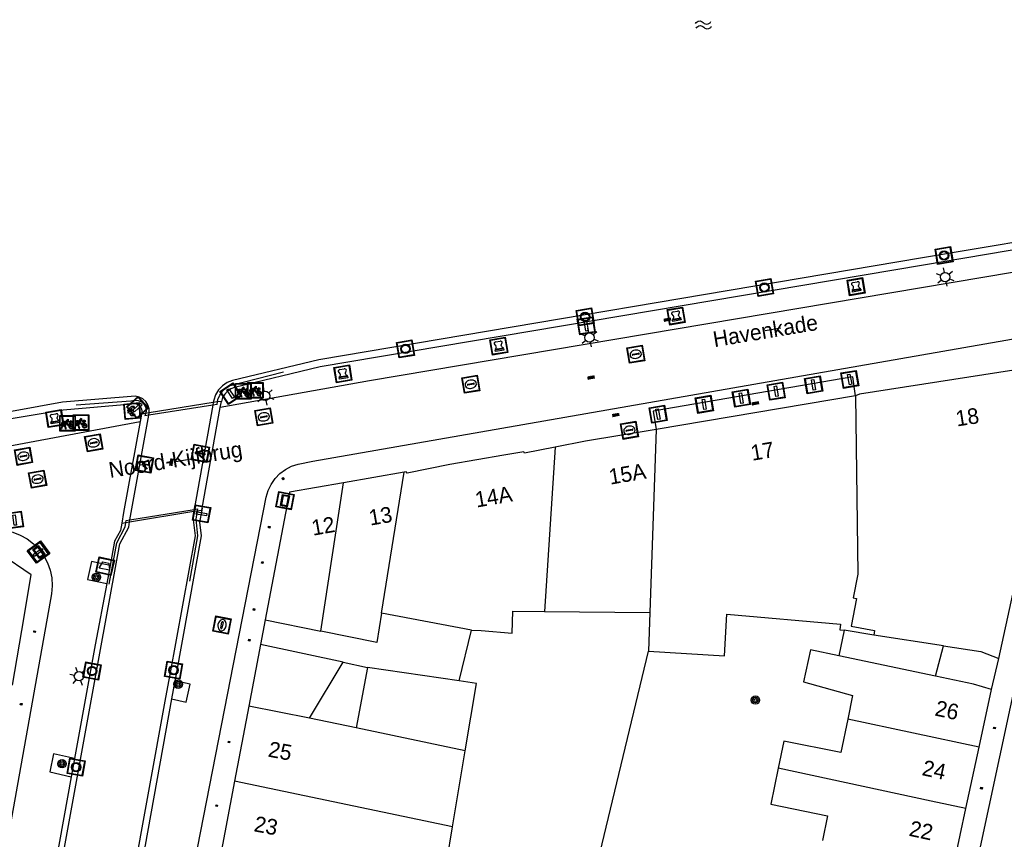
# Model space of a CAD drawing. Header units: metres. Extents: x 93870 to 95789, y 463036 to 464040.
# Tile 152 of 256: x 94427 to 94489, y 463987 to 464039. Entities that reach past the tile are written whole.
import ezdxf
from ezdxf.enums import TextEntityAlignment as Align

# ---------------------------------------------------------------- set-up
doc = ezdxf.new("R2010")
doc.units = ezdxf.units.M
doc.header["$LTSCALE"] = 25.4
for name, color, linetype in [('B_BEBOUWINGSGRENS_0', 1, 'Continuous'), ('B_TUSSENMUUR_0', 7, 'Continuous'), ('G_GRENS_ALGEMEEN_0', 7, 'Continuous'), ('K_KUNSTWERKGRENS_1', 1, 'Continuous'), ('Q_AFVALBAK_0', 7, 'Continuous'), ('Q_BALUSTRADE_LIJN_1', 193, 'Continuous'), ('Q_BETAALAUTOMAAT_0', 7, 'Continuous'), ('Q_BOLDER_0', 7, 'Continuous'), ('Q_BOOM_0', 3, 'Continuous'), ('Q_FIETSENREK_0', 6, 'Continuous'), ('Q_INSPECTIE_OF_RIOOLPUT_0', 253, 'Continuous'), ('Q_KOLK_0', 254, 'Continuous'), ('Q_LICHTMAST_0', 2, 'Continuous'), ('Q_LICHTPUNT_1', 7, 'Continuous'), ('Q_MEERRING_0', 7, 'Continuous'), ('Q_OPLAADPAAL_0', 7, 'Continuous'), ('Q_STRAATNAAMBORD_0', 7, 'Continuous'), ('Q_VERKEERSBORDPAAL_0', 40, 'Continuous'), ('S_GBKN_SYMBOOL_OV_GROOT_0', 7, 'Continuous'), ('S_GBKN_SYMBOOL_OV_GROOT_1', 7, 'Continuous'), ('S_GBKN_SYMBOOL_WATER_0', 7, 'Continuous'), ('T_HEK_0', 57, 'Continuous'), ('T_HEK_LIJN_0', 6, 'Continuous'), ('T_MUUR_30CM_0', 10, 'Continuous'), ('V_WEGGRENS_0', 7, 'Continuous'), ('W_WATERGRENS_0', 5, 'Continuous'), ('Z_GBKN_HUISNUMMER_0', 252, 'Continuous'), ('Z_KUNSTWERKNAAM_1', 252, 'Continuous'), ('Z_STRAATNAAM_0', 252, 'Continuous')]:
    doc.layers.add(name, color=color, linetype=linetype)
doc.layers.add('Q_PAAL_STEEN_0', color=7, linetype='Continuous', true_color=0xa97373)
doc.layers.add('Q_PAALTJE_0', color=7, linetype='Continuous', true_color=0x666666)

# ---------------------------------------------------------------- blocks, each defined once
blk = doc.blocks.new('Q_AFVALBAK')
for points in [[(-0.5, 0.5), (0.5, 0.5), (0.5, -0.5), (-0.5, -0.5)], [(-0.336, 0.197), (0.331, 0.197), (0.19, -0.251), (-0.196, -0.251)]]:
    blk.add_lwpolyline(points, close=True)
blk.add_lwpolyline([(-0.442, 0.464), (0.438, 0.464, -0.414214), (0.459, 0.442), (0.459, -0.437, -0.414214), (0.438, -0.459), (-0.442, -0.459, -0.414214), (-0.463, -0.437), (-0.463, 0.442), (-0.463, 0.444), (-0.463, 0.446), (-0.463, 0.448), (-0.462, 0.45), (-0.461, 0.451), (-0.46, 0.453), (-0.459, 0.455), (-0.458, 0.456), (-0.457, 0.457), (-0.456, 0.459), (-0.454, 0.46), (-0.453, 0.461), (-0.451, 0.462), (-0.449, 0.462), (-0.447, 0.463), (-0.446, 0.463), (-0.444, 0.464), (-0.442, 0.464)], format="xyb")
blk = doc.blocks.new('Q_STRAATNAAMBORD')
for points in [[(-0.5, 0.5), (0.5, 0.5), (0.5, -0.5), (-0.5, -0.5)], [(-0.369, 0.22), (0.358, 0.22), (0.358, -0.214), (-0.369, -0.214)]]:
    blk.add_lwpolyline(points, close=True)
for points in [[(-0.442, 0.464), (0.438, 0.464, -0.414214), (0.459, 0.442), (0.459, -0.437, -0.414214), (0.438, -0.459), (-0.442, -0.459, -0.414214), (-0.463, -0.437), (-0.463, 0.442), (-0.463, 0.444), (-0.463, 0.446), (-0.463, 0.448), (-0.462, 0.45), (-0.461, 0.451), (-0.46, 0.453), (-0.459, 0.455), (-0.458, 0.456), (-0.457, 0.457), (-0.456, 0.459), (-0.454, 0.46), (-0.453, 0.461), (-0.451, 0.462), (-0.449, 0.462), (-0.447, 0.463), (-0.446, 0.463), (-0.444, 0.464), (-0.442, 0.464)], [(-0.287, 0.16), (0.281, 0.16, -0.414214), (0.303, 0.139), (0.303, -0.134, -0.414214), (0.281, -0.156), (-0.287, -0.156, -0.414214), (-0.308, -0.134), (-0.308, 0.139), (-0.308, 0.14), (-0.308, 0.142), (-0.307, 0.144), (-0.307, 0.146), (-0.306, 0.148), (-0.305, 0.149), (-0.304, 0.151), (-0.303, 0.152), (-0.302, 0.154), (-0.3, 0.155), (-0.299, 0.156), (-0.297, 0.157), (-0.296, 0.158), (-0.294, 0.159), (-0.292, 0.159), (-0.29, 0.16), (-0.288, 0.16), (-0.287, 0.16)]]:
    blk.add_lwpolyline(points, format="xyb")
blk = doc.blocks.new('Q_OPLAADPAAL')
for points in [[(-0.5, 0.5), (0.5, 0.5), (0.5, -0.5), (-0.5, -0.5)], [(-0.08, 0.333), (0.071, 0.333), (0.071, -0.329), (-0.08, -0.329)]]:
    blk.add_lwpolyline(points, close=True)
blk.add_lwpolyline([(-0.442, 0.464), (0.438, 0.464, -0.414214), (0.459, 0.442), (0.459, -0.437, -0.414214), (0.438, -0.459), (-0.442, -0.459, -0.414214), (-0.463, -0.437), (-0.463, 0.442), (-0.463, 0.444), (-0.463, 0.446), (-0.463, 0.448), (-0.462, 0.45), (-0.461, 0.451), (-0.46, 0.453), (-0.459, 0.455), (-0.458, 0.456), (-0.457, 0.457), (-0.456, 0.459), (-0.454, 0.46), (-0.453, 0.461), (-0.451, 0.462), (-0.449, 0.462), (-0.447, 0.463), (-0.446, 0.463), (-0.444, 0.464), (-0.442, 0.464)], format="xyb")
blk = doc.blocks.new('Q_LICHTMAST')
for points in [[(-0.26, 0.15), (-0.52, 0.3)], [(0, 0.3), (0, 0.6)], [(0.26, 0.15), (0.52, 0.3)], [(-0.26, -0.15), (-0.52, -0.3)], [(0, -0.3), (0, -0.6)], [(0.26, -0.15), (0.52, -0.3)]]:
    blk.add_lwpolyline(points)
blk.add_circle((0, 0), 0.3)
blk = doc.blocks.new('Q_VERKEERSBORDPAAL')
for points in [[(-0.5, 0.5), (0.5, 0.5), (0.5, -0.5), (-0.5, -0.5)], [(-0.08, 0.333), (0.071, 0.333), (0.071, -0.329), (-0.08, -0.329)]]:
    blk.add_lwpolyline(points, close=True)
blk.add_lwpolyline([(-0.442, 0.464), (0.438, 0.464, -0.414214), (0.459, 0.442), (0.459, -0.437, -0.414214), (0.438, -0.459), (-0.442, -0.459, -0.414214), (-0.463, -0.437), (-0.463, 0.442), (-0.463, 0.444), (-0.463, 0.446), (-0.463, 0.448), (-0.462, 0.45), (-0.461, 0.451), (-0.46, 0.453), (-0.459, 0.455), (-0.458, 0.456), (-0.457, 0.457), (-0.456, 0.459), (-0.454, 0.46), (-0.453, 0.461), (-0.451, 0.462), (-0.449, 0.462), (-0.447, 0.463), (-0.446, 0.463), (-0.444, 0.464), (-0.442, 0.464)], format="xyb")
blk = doc.blocks.new('Q_PAAL_STEEN')
for points in [[(-0.5, 0.5), (0.5, 0.5), (0.5, -0.5), (-0.5, -0.5)], [(-0.08, 0.333), (0.071, 0.333), (0.071, -0.329), (-0.08, -0.329)]]:
    blk.add_lwpolyline(points, close=True)
blk.add_lwpolyline([(-0.442, 0.464), (0.438, 0.464, -0.414214), (0.459, 0.442), (0.459, -0.437, -0.414214), (0.438, -0.459), (-0.442, -0.459, -0.414214), (-0.463, -0.437), (-0.463, 0.442), (-0.463, 0.444), (-0.463, 0.446), (-0.463, 0.448), (-0.462, 0.45), (-0.461, 0.451), (-0.46, 0.453), (-0.459, 0.455), (-0.458, 0.456), (-0.457, 0.457), (-0.456, 0.459), (-0.454, 0.46), (-0.453, 0.461), (-0.451, 0.462), (-0.449, 0.462), (-0.447, 0.463), (-0.446, 0.463), (-0.444, 0.464), (-0.442, 0.464)], format="xyb")
blk = doc.blocks.new('Q_PAALTJE')
at = {"color": 251, "true_color": 0x666666, "xscale": 0.1, "yscale": 0.1, "zscale": 0.01}
blk.add_blockref('Q_PAAL_STEEN', (0, 0), dxfattribs=at)
blk = doc.blocks.new('Q_KOLK')
blk.add_lwpolyline([(-0.5, 0.5), (0.5, 0.5), (0.5, -0.5), (-0.5, -0.5)], close=True)
for points in [[(-0.442, 0.464), (0.438, 0.464, -0.414214), (0.459, 0.442), (0.459, -0.437, -0.414214), (0.438, -0.459), (-0.442, -0.459, -0.414214), (-0.463, -0.437), (-0.463, 0.442, -0.414214), (-0.442, 0.464)], [(-0.345, 0.105, 0.380426), (-0.276, -0.18)], [(-0.008, 0.266, 0.240218), (-0.345, 0.105)], [(-0.194, 0.045, 0.853344), (-0.194, -0.032)], [(0.331, 0.111, 0.240191), (-0.008, 0.266)], [(0.185, -0.032, 0.849746), (0.185, 0.045)], [(0.267, -0.176, 0.380426), (0.331, 0.111)], [(-0.276, -0.18, 0.148452), (0.012, -0.257)], [(0.012, -0.257, 0.131742), (0.267, -0.176)]]:
    blk.add_lwpolyline(points, format="xyb")
for points in [[(-0.194, 0.045), (0.185, 0.045)], [(0.185, -0.032), (-0.194, -0.032)]]:
    blk.add_lwpolyline(points)
blk = doc.blocks.new('Q_INSPECTIE_OF_RIOOLPUT')
blk.add_lwpolyline([(-0.5, 0.5), (0.5, 0.5), (0.5, -0.5), (-0.5, -0.5)], close=True)
for points in [[(-0.442, 0.464), (0.438, 0.464, -0.414214), (0.459, 0.442), (0.459, -0.437, -0.414214), (0.438, -0.459), (-0.442, -0.459, -0.414214), (-0.463, -0.437), (-0.463, 0.442), (-0.463, 0.444), (-0.463, 0.446), (-0.463, 0.448), (-0.462, 0.45), (-0.461, 0.451), (-0.46, 0.453), (-0.459, 0.455), (-0.458, 0.456), (-0.457, 0.457), (-0.456, 0.459), (-0.454, 0.46), (-0.453, 0.461), (-0.451, 0.462), (-0.449, 0.462), (-0.447, 0.463), (-0.446, 0.463), (-0.444, 0.464), (-0.442, 0.464)], [(-0.345, 0.105, 0.380426), (-0.276, -0.18)], [(-0.008, 0.266, 0.240218), (-0.345, 0.105)], [(-0.194, 0.045, 0.853344), (-0.194, -0.032)], [(0.331, 0.111, 0.240191), (-0.008, 0.266)], [(0.185, -0.032, 0.849746), (0.185, 0.045)], [(0.267, -0.176, 0.380426), (0.331, 0.111)], [(-0.276, -0.18, 0.148452), (0.012, -0.257)], [(0.012, -0.257, 0.131742), (0.267, -0.176)]]:
    blk.add_lwpolyline(points, format="xyb")
for points in [[(-0.194, 0.045), (0.185, 0.045)], [(0.185, -0.032), (-0.194, -0.032)]]:
    blk.add_lwpolyline(points)
blk = doc.blocks.new('Q_BETAALAUTOMAAT')
blk.add_lwpolyline([(-0.5, 0.5), (0.5, 0.5), (0.5, -0.5), (-0.5, -0.5)], close=True)
for points in [[(-0.442, 0.464), (0.438, 0.464, -0.414214), (0.459, 0.442), (0.459, -0.437, -0.414214), (0.438, -0.459), (-0.442, -0.459, -0.414214), (-0.463, -0.437), (-0.463, 0.442), (-0.463, 0.444), (-0.463, 0.446), (-0.463, 0.448), (-0.462, 0.45), (-0.461, 0.451), (-0.46, 0.453), (-0.459, 0.455), (-0.458, 0.456), (-0.457, 0.457), (-0.456, 0.459), (-0.454, 0.46), (-0.453, 0.461), (-0.451, 0.462), (-0.449, 0.462), (-0.447, 0.463), (-0.446, 0.463), (-0.444, 0.464), (-0.442, 0.464)], [(-0.203, 0.032, 0.050902), (-0.201, -0.03)], [(-0.002, 0.295, 0.299915), (-0.19, 0.099)], [(-0.112, 0.032, 0.069027), (-0.112, -0.03)], [(0.002, 0.2, 0.158079), (-0.093, 0.099)], [(0.146, 0.286, 0.138529), (-0.002, 0.295)], [(0.137, 0.201, 0.200552), (0.002, 0.2)], [(-0.185, -0.097, 0.345501), (0.016, -0.284)], [(-0.091, -0.097, 0.158478), (0.007, -0.196)], [(0.007, -0.196, 0.260272), (0.133, -0.183)], [(0.016, -0.284, 0.17253), (0.151, -0.265)]]:
    blk.add_lwpolyline(points, format="xyb")
for points in [[(-0.203, 0.032), (-0.268, 0.032), (-0.268, 0.099)], [(-0.268, 0.099), (-0.19, 0.099)], [(0.057, 0.032), (-0.112, 0.032)], [(-0.093, 0.099), (0.057, 0.099)], [(0.057, 0.099), (0.057, 0.032)], [(0.146, 0.286), (0.137, 0.201)], [(-0.185, -0.097), (-0.268, -0.097), (-0.268, -0.03)], [(-0.268, -0.03), (-0.201, -0.03)], [(-0.112, -0.03), (0.057, -0.03)], [(0.057, -0.097), (-0.091, -0.097)], [(0.057, -0.03), (0.057, -0.097)], [(0.133, -0.183), (0.151, -0.265)]]:
    blk.add_lwpolyline(points)
blk = doc.blocks.new('Q_FIETSENREK')
for points in [[(-0.5, 0.5), (0.5, 0.5), (0.5, -0.5), (-0.5, -0.5)], [(-0.063, 0.145), (0.184, 0.054), (0.037, -0.093)]]:
    blk.add_lwpolyline(points, close=True)
for points in [[(-0.442, 0.464), (0.438, 0.464, -0.414214), (0.459, 0.442), (0.459, -0.437, -0.414214), (0.438, -0.459), (-0.442, -0.459, -0.414214), (-0.463, -0.437), (-0.463, 0.442), (-0.463, 0.444), (-0.463, 0.446), (-0.463, 0.448), (-0.462, 0.45), (-0.461, 0.451), (-0.46, 0.453), (-0.459, 0.455), (-0.458, 0.456), (-0.457, 0.457), (-0.456, 0.459), (-0.454, 0.46), (-0.453, 0.461), (-0.451, 0.462), (-0.449, 0.462), (-0.447, 0.463), (-0.446, 0.463), (-0.444, 0.464), (-0.442, 0.464)], [(-0.181, 0.106, 0.847256), (-0.324, -0.144)], [(-0.193, 0.075, 0.842492), (-0.305, -0.118)], [(-0.171, 0.065, 0.053288), (-0.193, 0.075)], [(-0.185, -0.134, 0.502492), (-0.147, 0.044)], [(-0.149, 0.089, 0.06236), (-0.181, 0.106)], [(-0.165, -0.161, 0.494489), (-0.125, 0.068)], [(-0.324, -0.144, 0.089606), (-0.421, -0.348)], [(-0.296, -0.162, 0.110942), (-0.375, -0.348)], [(-0.294, -0.105, 0.006942), (-0.305, -0.118)], [(-0.296, -0.162, 0.02458), (-0.283, -0.168)], [(-0.212, -0.105, 0.381614), (-0.294, -0.105)], [(-0.283, -0.168, 0.148109), (-0.198, -0.173)], [(-0.223, -0.136, 0.533998), (-0.276, -0.136)], [(-0.276, -0.136, 0.009682), (-0.271, -0.138)], [(-0.271, -0.138, 0.120201), (-0.218, -0.144)], [(-0.218, -0.144, 0.003554), (-0.223, -0.136)], [(-0.185, -0.134, 0.017985), (-0.212, -0.105)], [(-0.122, -0.348, 0.075837), (-0.198, -0.173)], [(-0.075, -0.348, 0.094234), (-0.165, -0.161)], [(0.095, -0.16, 0.385208), (0.186, -0.333)], [(0.209, -0.054, 0.224648), (0.108, -0.128)], [(0.126, -0.171, 0.376993), (0.197, -0.303)], [(0.212, -0.086, 0.20829), (0.139, -0.139)], [(0.186, -0.333, 1), (0.287, -0.06)], [(0.197, -0.303, 1), (0.276, -0.09)], [(0.287, -0.06, 0.086253), (0.238, -0.051)], [(0.276, -0.09, 0.079305), (0.241, -0.083)]]:
    blk.add_lwpolyline(points, format="xyb")
for points in [[(-0.171, 0.065), (-0.263, -0.038), (-0.239, -0.059), (-0.147, 0.044)], [(0.081, 0.221), (-0.003, 0.252), (-0.149, 0.089)], [(-0.125, 0.068), (-0.086, 0.111), (0.018, -0.131), (0.095, -0.16)], [(0.238, -0.051), (0.229, 0.053), (0.261, 0.093), (0.302, 0.078), (0.314, 0.11), (0.192, 0.155), (0.18, 0.123), (0.231, 0.104), (0.207, 0.076), (-0.04, 0.167), (0, 0.216), (0.07, 0.191), (0.081, 0.221)], [(0.209, -0.054), (0.199, 0.029), (0.057, -0.108)], [(-0.421, -0.348), (-0.375, -0.348)], [(-0.122, -0.348), (-0.075, -0.348)], [(0.057, -0.108), (0.108, -0.128)], [(0.126, -0.171), (0.253, -0.218), (0.241, -0.083)], [(0.139, -0.139), (0.222, -0.17), (0.212, -0.086)]]:
    blk.add_lwpolyline(points)
blk = doc.blocks.new('Q_BOLDER')
for points in [[(-0.5, 0.5), (0.5, 0.5), (0.5, -0.5), (-0.5, -0.5)], [(-0.273, -0.196), (0.266, -0.196), (0.266, -0.301), (-0.273, -0.301)]]:
    blk.add_lwpolyline(points, close=True)
for points in [[(-0.442, 0.464), (0.438, 0.464, -0.414214), (0.459, 0.442), (0.459, -0.437, -0.414214), (0.438, -0.459), (-0.442, -0.459, -0.414214), (-0.463, -0.437), (-0.463, 0.442), (-0.463, 0.444), (-0.463, 0.446), (-0.463, 0.448), (-0.462, 0.45), (-0.461, 0.451), (-0.46, 0.453), (-0.459, 0.455), (-0.458, 0.456), (-0.457, 0.457), (-0.456, 0.459), (-0.454, 0.46), (-0.453, 0.461), (-0.451, 0.462), (-0.449, 0.462), (-0.447, 0.463), (-0.446, 0.463), (-0.444, 0.464), (-0.442, 0.464)], [(-0.233, 0.268, 0.439965), (-0.258, 0.19)], [(-0.15, 0.294, 0.109301), (-0.233, 0.268)], [(0.219, 0.268, 0.148019), (0.128, 0.294)], [(0.252, 0.19, 0.326045), (0.219, 0.268)], [(-0.273, -0.159, 0.309814), (-0.166, -0.025)], [(0.159, -0.025, 0.22667), (0.266, -0.159)]]:
    blk.add_lwpolyline(points, format="xyb")
for points in [[(-0.166, 0.03), (-0.258, 0.19)], [(-0.166, -0.025), (-0.166, 0.03)], [(-0.15, 0.294), (0.128, 0.294)], [(0.159, 0.03), (0.252, 0.19)], [(0.159, -0.025), (0.159, 0.03)], [(-0.273, -0.159), (0.266, -0.159)]]:
    blk.add_lwpolyline(points)
blk = doc.blocks.new('Q_MEERRING')
blk.add_lwpolyline([(-0.5, 0.5), (0.5, 0.5), (0.5, -0.5), (-0.5, -0.5)], close=True)
blk.add_lwpolyline([(-0.442, 0.464), (0.438, 0.464, -0.414214), (0.459, 0.442), (0.459, -0.437, -0.414214), (0.438, -0.459), (-0.442, -0.459, -0.414214), (-0.463, -0.437), (-0.463, 0.442), (-0.463, 0.444), (-0.463, 0.446), (-0.463, 0.448), (-0.462, 0.45), (-0.461, 0.451), (-0.46, 0.453), (-0.459, 0.455), (-0.458, 0.456), (-0.457, 0.457), (-0.456, 0.459), (-0.454, 0.46), (-0.453, 0.461), (-0.451, 0.462), (-0.449, 0.462), (-0.447, 0.463), (-0.446, 0.463), (-0.444, 0.464), (-0.442, 0.464)], format="xyb")
for radius in [0.3, 0.3, 0.25, 0.25]:
    blk.add_circle((0, 0), radius)
blk = doc.blocks.new('Q_LICHTPUNT')
for points in [[(-0.5, 0.5), (0.5, 0.5), (0.5, -0.5), (-0.5, -0.5)], [(-0.463, 0.464), (0.459, 0.464), (0.459, -0.459), (-0.463, -0.459)], [(-0.123, 0.08), (-0.077, 0.051), (-0.255, -0.233), (-0.301, -0.204)], [(-0.033, 0.032), (0.021, 0.032), (0.021, -0.303), (-0.033, -0.303)], [(0.075, 0.051), (0.121, 0.079), (0.293, -0.209), (0.247, -0.236)]]:
    blk.add_lwpolyline(points, close=True)
blk.add_circle((-0.002, 0.21), 0.103)
blk = doc.blocks.new('Q_BOOM')
for radius in [0.27, 0.18, 0.09]:
    blk.add_circle((0, 0), radius)
blk = doc.blocks.new('S_GBKN_SYMBOOL_WATER')
for points in [[(-0.5, 0.15), (-0.438, 0.212), (-0.312, 0.275), (-0.188, 0.275), (-0.062, 0.212), (0, 0.15), (0.062, 0.087), (0.188, 0.025), (0.312, 0.025), (0.438, 0.087), (0.5, 0.15)], [(-0.5, -0.15), (-0.438, -0.087), (-0.312, -0.025), (-0.188, -0.025), (-0.062, -0.087), (0, -0.15), (0.062, -0.212), (0.188, -0.275), (0.312, -0.275), (0.438, -0.212), (0.5, -0.15)]]:
    blk.add_lwpolyline(points)
blk = doc.blocks.new('S_GBKN_SYMBOOL_OV_GROOT')
for points in [[(-0.21875, 0.0625), (0.21875, 0.0625)], [(-0.21875, 0), (0.21875, 0)], [(-0.1875, 0.0625), (-0.1875, 0)], [(-0.125, 0.09375), (-0.125, 0.0625)], [(-0.125, 0), (-0.125, -0.0625)], [(-0.0625, 0.0625), (-0.0625, 0)], [(0, 0.09375), (0, 0.0625)], [(0, 0), (0, -0.0625)], [(0.0625, 0.0625), (0.0625, 0)], [(0.125, 0.09375), (0.125, 0.0625)], [(0.125, 0), (0.125, -0.0625)], [(0.1875, 0.0625), (0.1875, 0)], [(-0.21875, -0.0625), (0.21875, -0.0625)], [(-0.1875, -0.0625), (-0.1875, -0.09375)], [(-0.0625, -0.0625), (-0.0625, -0.09375)], [(0.0625, -0.0625), (0.0625, -0.09375)], [(0.1875, -0.0625), (0.1875, -0.09375)]]:
    blk.add_lwpolyline(points)

msp = doc.modelspace()

# ---------------------------------------------------------------- linework, layer by layer
at = {"layer": 'B_BEBOUWINGSGRENS_0'}
for p, q in [((94489.064, 463998.22), (94493.173, 464017.12)), ((94479.921, 464015.003), (94467.175, 464012.85)), ((94451.08, 464010.123), (94447.195, 464009.447)), ((94447.195, 464009.447), (94443.754, 464008.848)), ((94443.754, 464008.848), (94442.206, 464000.687)), ((94460.041, 464001.222), (94466.77, 464001.163)), ((94466.77, 464001.163), (94466.686, 463998.686)), ((94442.206, 464000.687), (94441.908, 463999.116)), ((94454.604, 463996.784), (94455.379, 464000.035)), ((94479.183, 464000.014), (94478.842, 463998.39)), ((94481.087, 463999.715), (94479.183, 464000.014)), ((94485.536, 463999.029), (94481.087, 463999.715)), ((94441.908, 463999.116), (94441.157, 463995.161)), ((94485.02, 463997.092), (94485.536, 463999.029)), ((94445.034, 463994.411), (94447.186, 463997.983)), ((94447.186, 463997.983), (94448.74, 463997.65)), ((94485.02, 463997.092), (94478.842, 463998.39)), ((94448.74, 463997.65), (94448.008, 463993.785)), ((94487.809, 463992.54), (94488.604, 463996.24)), ((94441.157, 463995.161), (94440.252, 463990.388)), ((94448.008, 463993.785), (94445.034, 463994.411)), ((94454.168, 463987.451), (94454.981, 463992.316)), ((94486.969, 463988.63), (94487.809, 463992.54)), ((94440.252, 463990.388), (94439.347, 463985.619)), ((94486.145, 463984.797), (94486.969, 463988.63))]:
    msp.add_line(p, q, dxfattribs=at)
for points in [[(94493.173, 464017.12), (94480.171, 464015.104), (94479.921, 464015.003)], [(94467.175, 464012.85), (94462.667, 464012.089), (94460.737, 464011.712)], [(94460.737, 464011.712), (94458.765, 464011.327), (94458.734, 464011.423), (94457.444, 464011.2), (94454.006, 464010.607), (94451.263, 464010.046), (94451.213, 464010.146), (94451.08, 464010.123)], [(94426.055, 463996.514), (94426.648, 464000), (94427.253, 464003.551), (94425.32, 464004.885)], [(94455.379, 464000.035), (94456, 464000), (94457.98, 463999.84), (94458.03, 464001.24), (94460.041, 464001.222)], [(94466.686, 463998.686), (94471.55, 463998.38), (94471.7, 464001.05), (94478.96, 464000.41), (94478.92, 464000.05), (94479.183, 464000.014)], [(94478.842, 463998.39), (94477.029, 463998.771), (94476.595, 463996.728), (94479.73, 463995.85), (94479.417, 463994.348)], [(94485.536, 463999.029), (94487.93, 463998.66), (94489.064, 463998.22)], [(94454.981, 463992.316), (94455.7, 463996.62), (94454.604, 463996.784)], [(94488.604, 463996.24), (94487.46, 463996.58), (94485.02, 463997.092)], [(94479.417, 463994.348), (94478.97, 463992.2), (94475.33, 463992.927), (94474.98, 463991.212)], [(94474.98, 463991.212), (94474.51, 463988.91), (94478.13, 463988.16), (94477.801, 463986.595)], [(94449, 463983.45), (94449.91, 463983.26), (94450.5, 463985.95), (94453.8, 463985.25), (94454.168, 463987.451)]]:
    msp.add_lwpolyline(points, dxfattribs=at)
at = {"layer": 'B_TUSSENMUUR_0'}
for p, q in [((94467.175, 464012.85), (94466.77, 464001.163)), ((94460.737, 464011.712), (94460.041, 464001.222)), ((94449.639, 464001.109), (94451.08, 464010.123)), ((94445.76, 463999.963), (94447.195, 464009.447)), ((94455.379, 464000.035), (94449.639, 464001.109)), ((94442.206, 464000.687), (94445.76, 463999.963)), ((94447.186, 463997.983), (94441.908, 463999.116)), ((94454.604, 463996.784), (94448.74, 463997.65)), ((94445.034, 463994.411), (94441.157, 463995.161)), ((94487.809, 463992.54), (94479.417, 463994.348)), ((94454.981, 463992.316), (94448.008, 463993.785)), ((94454.168, 463987.451), (94440.252, 463990.388))]:
    msp.add_line(p, q, dxfattribs=at)
for points in [[(94479.921, 464015.003), (94480.059, 464003.612), (94479.772, 464002.089), (94479.968, 464002.051), (94479.634, 464000.283), (94481.133, 464000), (94481.087, 463999.715)], [(94449.639, 464001.109), (94449.339, 463999.234), (94445.76, 463999.963)], [(94486.969, 463988.63), (94484.75, 463989.108), (94474.98, 463991.212)]]:
    msp.add_lwpolyline(points, dxfattribs=at)
at = {"layer": 'G_GRENS_ALGEMEEN_0'}
for p, q in [((94432.293, 464004.162), (94432.077, 464003.003)), ((94436.436, 463996.794), (94436.225, 463995.634)), ((94430.028, 463991.825), (94429.817, 463990.665))]:
    msp.add_line(p, q, dxfattribs=at)
at = {"layer": 'K_KUNSTWERKGRENS_1'}
for p, q in [((94438.887, 464014.559), (94434.788, 464013.906)), ((94438.166, 464007.808), (94439.336, 464014.258)), ((94439.154, 464014.601), (94438.887, 464014.559)), ((94439.405, 464014.641), (94439.154, 464014.601)), ((94439.336, 464014.258), (94439.405, 464014.641)), ((94434.307, 464013.829), (94434.219, 464013.345)), ((94434.559, 464013.869), (94434.307, 464013.829)), ((94434.788, 464013.906), (94434.559, 464013.869)), ((94434.219, 464013.345), (94433.16, 464007.548)), ((94433.543, 464006.947), (94437.638, 464007.617)), ((94437.638, 464007.617), (94437.858, 464007.653)), ((94437.858, 464007.653), (94438.146, 464007.7)), ((94438.146, 464007.7), (94438.147, 464007.7)), ((94438.147, 464007.7), (94438.166, 464007.808)), ((94433.035, 464006.864), (94433.298, 464006.907)), ((94433.298, 464006.907), (94433.543, 464006.947))]:
    msp.add_line(p, q, dxfattribs=at)
msp.add_lwpolyline([(94433.16, 464007.548), (94433.035, 464006.864), (94433.035, 464006.864)], dxfattribs=at)
at = {"layer": 'Q_BALUSTRADE_LIJN_1'}
for p, q in [((94438.86, 464014.408), (94434.762, 464013.76)), ((94439.129, 464014.45), (94438.86, 464014.408)), ((94434.762, 464013.76), (94434.519, 464013.722)), ((94433.566, 464007.072), (94437.661, 464007.74)), ((94437.661, 464007.74), (94437.88, 464007.776)), ((94433.319, 464007.032), (94433.566, 464007.072))]:
    msp.add_line(p, q, dxfattribs=at)
at = {"layer": 'T_HEK_0'}
msp.add_lwpolyline([(94479.921, 464015.003), (94479.74, 464016.2), (94466.98, 464014.02), (94467.175, 464012.85)], dxfattribs=at)
at = {"layer": 'T_HEK_LIJN_0'}
for p, q in [((94439.129, 464014.45), (94439.154, 464014.601)), ((94434.559, 464013.869), (94434.519, 464013.722)), ((94437.88, 464007.776), (94437.858, 464007.653)), ((94433.298, 464006.907), (94433.319, 464007.032)), ((94463.267, 463984.437), (94466.686, 463998.686))]:
    msp.add_line(p, q, dxfattribs=at)
for points in [[(94439.154, 464014.601), (94439.18, 464014.753), (94439.296, 464015.037), (94439.471, 464015.289), (94439.697, 464015.497), (94439.962, 464015.651), (94443.377, 464016.524)], [(94430.13, 464014.426), (94433.627, 464014.668), (94433.853, 464014.725), (94434.086, 464014.703), (94434.298, 464014.605), (94434.464, 464014.442), (94434.567, 464014.232), (94434.594, 464014), (94434.559, 464013.869)], [(94437.858, 464007.653), (94437.763, 464007.107), (94437.878, 464006.046), (94437.369, 464003.156)], [(94432.227, 464002.971), (94432.717, 464005.607), (94433.25, 464006.617), (94433.298, 464006.907)]]:
    msp.add_lwpolyline(points, dxfattribs=at)
at = {"layer": 'T_MUUR_30CM_0'}
msp.add_line((94488.604, 463996.24), (94489.064, 463998.22), dxfattribs=at)
at = {"layer": 'V_WEGGRENS_0'}
for p, q in [((94436.317, 463978.089), (94442.273, 464008.513)), ((94438.166, 464007.808), (94438.146, 464007.7)), ((94436.225, 463995.634), (94434.262, 463984.837)), ((94429.817, 463990.665), (94427.819, 463979.665))]:
    msp.add_line(p, q, dxfattribs=at)
for points in [[(94499.862, 464024.802), (94499.912, 464025.029), (94499.886, 464025.166), (94499.822, 464025.289), (94499.724, 464025.388), (94499.602, 464025.454), (94499.465, 464025.481), (94499.356, 464025.473), (94494.939, 464025.158), (94484.265, 464023.337)], [(94499.803, 464024.533), (94448.868, 464015.959), (94439.336, 464014.258)], [(94484.265, 464023.337), (94445.716, 464016.841), (94440.252, 464015.529), (94440.01, 464015.438), (94439.794, 464015.296), (94439.616, 464015.109), (94439.484, 464014.887), (94439.405, 464014.641)], [(94442.273, 464008.513), (94442.395, 464008.939), (94442.585, 464009.339), (94442.837, 464009.704), (94443.144, 464010.023), (94443.499, 464010.289), (94443.892, 464010.493), (94444.313, 464010.632), (94445.238, 464010.823), (94492.201, 464019.011), (94492.576, 464019.037), (94492.95, 464018.991), (94493.308, 464018.874), (94493.637, 464018.691), (94493.925, 464018.449), (94494.161, 464018.156), (94494.338, 464017.824), (94494.447, 464017.464), (94494.486, 464017.089), (94494.453, 464016.714)], [(94477.107, 463936.098), (94479.796, 463948.403), (94494.453, 464016.714)], [(94339.963, 463997.807), (94356.184, 464000.772), (94398.729, 464008.572), (94424.541, 464013.304), (94429.3, 464014.099), (94433.692, 464014.489), (94433.885, 464014.506), (94434.026, 464014.47), (94434.15, 464014.395), (94434.247, 464014.287), (94434.31, 464014.156), (94434.332, 464014.012), (94434.307, 464013.829)], [(94434.307, 464013.829), (94434.234, 464013.431), (94434.219, 464013.345)], [(94383.016, 464003.902), (94411.047, 464009.028), (94434.219, 464013.345)], [(94438.146, 464007.7), (94438.005, 464006.917), (94438.116, 464006.056), (94436.492, 463997.101), (94436.436, 463996.794)], [(94433.035, 464006.864), (94432.95, 464006.398), (94432.582, 464005.71), (94432.293, 464004.162)], [(94425.071, 464006.414), (94425.577, 464006.381), (94426.073, 464006.275), (94426.548, 464006.098), (94426.992, 464005.855), (94427.397, 464005.55), (94427.754, 464005.19), (94428.054, 464004.782), (94428.293, 464004.335), (94428.465, 464003.858), (94428.566, 464003.361), (94428.594, 464002.855), (94428.548, 464002.35), (94414.88, 463925.86)], [(94432.293, 464004.162), (94431.112, 464004.42), (94430.861, 464003.269), (94432.077, 464003.003)], [(94432.077, 464003.003), (94431.347, 463999.085), (94430.028, 463991.825)], [(94436.225, 463995.634), (94437.164, 463995.429), (94437.415, 463996.58), (94436.436, 463996.794)], [(94430.028, 463991.825), (94428.689, 463992.117), (94428.438, 463990.966), (94429.817, 463990.665)]]:
    msp.add_lwpolyline(points, dxfattribs=at)
at = {"layer": 'W_WATERGRENS_0'}
for p, q in [((94438.86, 464014.408), (94437.661, 464007.74)), ((94438.887, 464014.559), (94438.86, 464014.408)), ((94433.566, 464007.072), (94434.762, 464013.76)), ((94434.762, 464013.76), (94434.788, 464013.906)), ((94437.661, 464007.74), (94437.638, 464007.617)), ((94433.543, 464006.947), (94433.566, 464007.072))]:
    msp.add_line(p, q, dxfattribs=at)
for points in [[(94499.423, 464025.957), (94499.329, 464025.95), (94494.86, 464025.607), (94484.188, 464023.808), (94445.63, 464017.305), (94440.123, 464015.977)], [(94440.123, 464015.977), (94439.782, 464015.842), (94439.477, 464015.637), (94439.224, 464015.371), (94439.034, 464015.057), (94438.915, 464014.71), (94438.888, 464014.562), (94438.887, 464014.559)], [(94433.9, 464014.967), (94429.257, 464014.594), (94424.468, 464013.721), (94398.645, 464008.99), (94364.406, 464002.732)], [(94434.788, 464013.906), (94434.788, 464013.907), (94434.785, 464014.165), (94434.712, 464014.412), (94434.575, 464014.63), (94434.384, 464014.804), (94434.153, 464014.919), (94433.9, 464014.967)], [(94437.638, 464007.617), (94437.573, 464007.253), (94437.736, 464006.048), (94436.112, 463997.196), (94435.843, 463995.717), (94433.672, 463983.76), (94431.516, 463971.892)], [(94431.719, 463999.016), (94432.918, 464005.544), (94433.484, 464006.615), (94433.543, 464006.947)], [(94418.924, 463926.56), (94419.004, 463926.993), (94418.836, 463928.107), (94426.101, 463968.048), (94428.194, 463979.583), (94431.719, 463999.016)]]:
    msp.add_lwpolyline(points, dxfattribs=at)
at = {"layer": 'Z_KUNSTWERKNAAM_1'}
msp.add_line((94436.488, 464010.804), (94437.475, 464010.963), dxfattribs=at)
at = {"layer": 'Z_STRAATNAAM_0'}
msp.add_line((94474.151, 464019.171), (94475.137, 464019.336), dxfattribs=at)

# ---------------------------------------------------------------- block references
at = {"layer": 'Q_AFVALBAK_0', "rotation": 167.6768290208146}
msp.add_blockref('Q_AFVALBAK', (94431.97, 464004.112), dxfattribs=at)
at = {"layer": 'Q_BETAALAUTOMAAT_0', "rotation": 5.074430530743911}
msp.add_blockref('Q_BETAALAUTOMAAT', (94433.705, 464014.017), dxfattribs=at)
at = {"layer": 'Q_BOLDER_0'}
for p, rotation in [((94479.949, 464021.968), 9.565208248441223), ((94468.462, 464020.093), 9.565208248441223), ((94457.129, 464018.173), 9.565208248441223), ((94447.171, 464016.403), 9.565208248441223), ((94428.755, 464013.539), 9.483796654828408)]:
    msp.add_blockref('Q_BOLDER', p, dxfattribs=dict(at, rotation=rotation))
at = {"layer": 'Q_BOOM_0'}
for p, rotation in [((94431.418, 464003.402), 167.660912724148), ((94436.645, 463996.572), 167.6696399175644), ((94473.516, 463995.561), 168.7052035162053), ((94429.223, 463991.49), 167.697925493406)]:
    msp.add_blockref('Q_BOOM', p, dxfattribs=dict(at, rotation=rotation))
at = {"layer": 'Q_FIETSENREK_0'}
for p in [(94440.8, 464015.292), (94441.58, 464015.347), (94429.573, 464013.24), (94430.426, 464013.286)]:
    msp.add_blockref('Q_FIETSENREK', p, dxfattribs=at)
at = {"layer": 'Q_INSPECTIE_OF_RIOOLPUT_0'}
for p, rotation in [((94465.878, 464017.65), 9.555145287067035), ((94455.344, 464015.733), 9.555145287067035), ((94442.121, 464013.649), 10.11801421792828), ((94431.252, 464011.991), 10.55335578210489), ((94426.764, 464011.135), 10.5533557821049), ((94427.668, 464009.67), 10.5533557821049), ((94439.449, 464000.346), 78.92348865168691)]:
    msp.add_blockref('Q_INSPECTIE_OF_RIOOLPUT', p, dxfattribs=dict(at, rotation=rotation))
at = {"layer": 'Q_KOLK_0', "rotation": 9.581821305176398}
msp.add_blockref('Q_KOLK', (94465.472, 464012.792), dxfattribs=at)
at = {"layer": 'Q_LICHTMAST_0'}
for p, rotation in [((94485.641, 464022.582), 9.555145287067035), ((94462.92, 464018.716), 9.555145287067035), ((94442.197, 464014.993), 10.11801421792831), ((94430.308, 463997.083), 79.70279315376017)]:
    msp.add_blockref('Q_LICHTMAST', p, dxfattribs=dict(at, rotation=rotation))
at = {"layer": 'Q_LICHTPUNT_1'}
for p, rotation in [((94438.063, 464011.32), 79.80073404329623), ((94434.486, 464010.635), 79.86118768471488)]:
    msp.add_blockref('Q_LICHTPUNT', p, dxfattribs=dict(at, rotation=rotation))
at = {"layer": 'Q_MEERRING_0'}
for p, rotation in [((94485.571, 464023.96), 9.56850435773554), ((94474.098, 464021.916), 9.573131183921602), ((94462.643, 464020.034), 9.573131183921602), ((94451.17, 464017.99), 9.565208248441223), ((94431.143, 463997.416), 79.70279315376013), ((94436.347, 463997.466), 79.60404523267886), ((94430.124, 463991.276), 79.718765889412)]:
    msp.add_blockref('Q_MEERRING', p, dxfattribs=dict(at, rotation=rotation))
at = {"layer": 'Q_OPLAADPAAL_0', "rotation": 9.565208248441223}
msp.add_blockref('Q_OPLAADPAAL', (94462.714, 464019.473), dxfattribs=at)
at = {"layer": 'Q_PAAL_STEEN_0'}
for p, rotation in [((94477.243, 464015.698), 9.695171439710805), ((94479.546, 464016.045), 9.695171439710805), ((94474.843, 464015.286), 9.695171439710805), ((94470.256, 464014.452), 9.695171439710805), ((94472.622, 464014.841), 9.695171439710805), ((94467.301, 464013.821), 9.695171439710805), ((94426.196, 464007.059), 7.980308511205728)]:
    msp.add_blockref('Q_PAAL_STEEN', p, dxfattribs=dict(at, rotation=rotation))
at = {"layer": 'Q_PAALTJE_0'}
for p, rotation in [((94443.344, 464009.706), 46.09818714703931), ((94442.462, 464006.6), 78.92348865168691), ((94442.017, 464004.341), 78.92348865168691), ((94441.485, 464001.343), 78.92348865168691), ((94427.473, 463999.928), 79.86874339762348), ((94441.191, 463999.387), 78.92348865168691), ((94426.618, 463995.291), 79.86874339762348), ((94488.797, 463993.778), 77.87352061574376), ((94439.889, 463992.882), 78.92348865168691), ((94487.958, 463989.925), 77.87522417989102), ((94439.101, 463988.811), 78.92348865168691)]:
    msp.add_blockref('Q_PAALTJE', p, dxfattribs=dict(at, rotation=rotation))
at = {"layer": 'Q_STRAATNAAMBORD_0'}
for p, rotation in [((94443.468, 464008.304), 79.25958394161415), ((94427.746, 464005.024), 126.3268259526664)]:
    msp.add_blockref('Q_STRAATNAAMBORD', p, dxfattribs=dict(at, rotation=rotation))
at = {"layer": 'Q_VERKEERSBORDPAAL_0'}
for p, rotation in [((94439.999, 464015.135), 33.3212156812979), ((94434.044, 464014.256), 131.9285378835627), ((94438.14, 464007.457), 79.75741307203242), ((94427.693, 464004.995), 126.3268259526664)]:
    msp.add_blockref('Q_VERKEERSBORDPAAL', p, dxfattribs=dict(at, rotation=rotation))
at = {"layer": 'S_GBKN_SYMBOOL_OV_GROOT_0'}
for p, rotation in [((94467.893, 464019.87), 9.555145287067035), ((94463.017, 464016.171), 9.555145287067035), ((94473.514, 464014.525), 9.587655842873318), ((94464.595, 464013.775), 9.890107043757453)]:
    msp.add_blockref('S_GBKN_SYMBOOL_OV_GROOT', p, dxfattribs=dict(at, rotation=rotation))
at = {"layer": 'S_GBKN_SYMBOOL_OV_GROOT_1', "rotation": 79.80073404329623}
msp.add_blockref('S_GBKN_SYMBOOL_OV_GROOT', (94436.22, 464010.759), dxfattribs=at)
at = {"layer": 'S_GBKN_SYMBOOL_WATER_0', "rotation": 6.937632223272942}
msp.add_blockref('S_GBKN_SYMBOOL_WATER', (94470.204, 464038.691), dxfattribs=at)

# ---------------------------------------------------------------- texts
at = {"layer": 'Z_GBKN_HUISNUMMER_0', "linetype": 'Continuous'}
for s, rotation, p in [('18', 8.8, (94487.055, 464013.642)), ('17', 9.6, (94473.964, 464011.461)), ('15A', 9.6, (94465.337, 464010.004)), ('14A', 9.8, (94456.795, 464008.551)), ('13', 9.9, (94449.566, 464007.322)), ('12', 9.9, (94445.903, 464006.685)), ('26', 347.9, (94485.762, 463994.915)), ('25', 349.3, (94443.161, 463992.309)), ('24', 347.9, (94484.945, 463991.11)), ('23', 349.2, (94442.256, 463987.537)), ('22', 347.9, (94484.113, 463987.239))]:
    msp.add_text(s, height=1, rotation=rotation, dxfattribs=at).set_placement(p, align=Align.MIDDLE)
at = {"layer": 'Z_KUNSTWERKNAAM_1', "linetype": 'Continuous'}
msp.add_text('Noord-Kijfbrug', height=1, rotation=9.1514, dxfattribs=at).set_placement((94436.488, 464010.804), align=Align.MIDDLE)
at = {"layer": 'Z_STRAATNAAM_0', "linetype": 'Continuous'}
msp.add_text('Havenkade', height=1, rotation=9.50001, dxfattribs=at).set_placement((94474.151, 464019.171), align=Align.MIDDLE)

doc.saveas('drawing.dxf')
